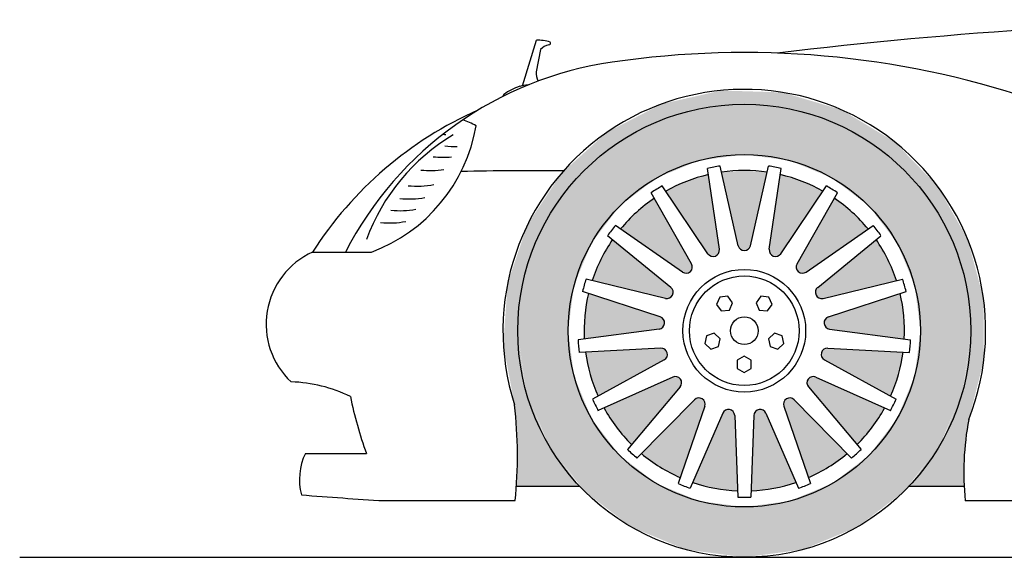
# Model space of a CAD drawing. Header units: millimetres. Extents: x 319.93 to 325.06, y 272.53 to 273.67.
# Tile 1 of 6: x 319.93 to 321.5, y 272.53 to 273.39. Entities that reach past the tile are written whole.
import ezdxf

# ---------------------------------------------------------------- set-up
doc = ezdxf.new("R2010")
doc.units = ezdxf.units.MM
doc.layers.add('HATCH', color=7, linetype='Continuous')

# ---------------------------------------------------------------- blocks, each defined once
blk = doc.blocks.new('*U38')
at = {"layer": 'HATCH', "linetype": 'Continuous'}
for points in [[(1.2449, 3.2097), (0.9717, 3.1738), (1.3317, 3.1738)], [(1.0585, 3.2097), (0.9717, 3.1738), (1.2449, 3.2097)], [(1.1517, 3.222), (1.0585, 3.2097), (1.2449, 3.2097)], [(0.9717, 3.1738), (0.8971, 3.1165), (1.1517, 3.142)], [(0.9717, 3.1738), (1.1517, 3.142), (1.3317, 3.1738)], [(1.3317, 3.1738), (1.1517, 3.142), (1.4063, 3.1165)], [(1.1517, 3.142), (0.8971, 3.1165), (1.0792, 3.1324)], [(1.0792, 3.1324), (0.8971, 3.1165), (1.0117, 3.1045)], [(1.1517, 3.142), (1.2242, 3.1324), (1.4063, 3.1165)], [(1.2242, 3.1324), (1.2917, 3.1045), (1.4063, 3.1165)], [(0.8971, 3.1165), (0.8399, 3.042), (1.0117, 3.1045)], [(1.4063, 3.1165), (1.2917, 3.1045), (1.4635, 3.042)], [(1.0117, 3.1045), (0.8399, 3.042), (0.9537, 3.06)], [(1.2917, 3.1045), (1.3497, 3.06), (1.4635, 3.042)], [(0.9537, 3.06), (0.8399, 3.042), (0.9092, 3.002)], [(1.3497, 3.06), (1.3942, 3.002), (1.4635, 3.042)], [(0.8399, 3.042), (0.804, 2.9552), (0.9092, 3.002)], [(1.4635, 3.042), (1.3942, 3.002), (1.4994, 2.9552)], [(0.9092, 3.002), (0.804, 2.9552), (0.8812, 2.9345)], [(1.3942, 3.002), (1.4222, 2.9345), (1.4994, 2.9552)], [(0.804, 2.9552), (0.7917, 2.862), (0.8812, 2.9345)], [(1.4994, 2.9552), (1.4222, 2.9345), (1.5117, 2.862)], [(0.8812, 2.9345), (0.7917, 2.862), (0.8717, 2.862)], [(1.4222, 2.9345), (1.4317, 2.862), (1.5117, 2.862)], [(0.7917, 2.862), (0.804, 2.7688), (0.8717, 2.862)], [(0.8717, 2.862), (0.804, 2.7688), (0.8812, 2.7895)], [(1.5117, 2.862), (1.4222, 2.7895), (1.4994, 2.7688)], [(1.4317, 2.862), (1.4222, 2.7895), (1.5117, 2.862)], [(0.8812, 2.7895), (0.804, 2.7688), (0.9092, 2.722)], [(1.4222, 2.7895), (1.3942, 2.722), (1.4994, 2.7688)], [(0.804, 2.7688), (0.8399, 2.682), (0.9092, 2.722)], [(1.4994, 2.7688), (1.3942, 2.722), (1.4635, 2.682)], [(0.9092, 2.722), (0.8399, 2.682), (0.9537, 2.664)], [(1.3942, 2.722), (1.3497, 2.664), (1.4635, 2.682)], [(0.8399, 2.682), (0.8971, 2.6074), (0.9537, 2.664)], [(1.4635, 2.682), (1.3497, 2.664), (1.4063, 2.6074)], [(0.9537, 2.664), (0.8971, 2.6074), (1.0117, 2.6195)], [(1.3497, 2.664), (1.2917, 2.6195), (1.4063, 2.6074)], [(1.0117, 2.6195), (0.8971, 2.6074), (1.0792, 2.5915)], [(1.2917, 2.6195), (1.2242, 2.5915), (1.4063, 2.6074)], [(0.8971, 2.6074), (0.9717, 2.5502), (1.0792, 2.5915)], [(1.4063, 2.6074), (1.2242, 2.5915), (1.3317, 2.5502)], [(1.0792, 2.5915), (0.9717, 2.5502), (1.1517, 2.582)], [(1.2242, 2.5915), (1.1517, 2.582), (1.3317, 2.5502)], [(1.1517, 2.582), (0.9717, 2.5502), (1.3317, 2.5502)], [(0.9717, 2.5502), (1.0585, 2.5143), (1.3317, 2.5502)], [(1.3317, 2.5502), (1.0585, 2.5143), (1.2449, 2.5143)], [(1.0585, 2.5143), (1.1517, 2.502), (1.2449, 2.5143)]]:
    blk.add_solid(points, dxfattribs=at)
blk = doc.blocks.new('*U35')
at = {"layer": 'HATCH', "color": 251, "linetype": 'Continuous'}
for points in [[(1.1151, 3.2438), (1.0199, 3.2222), (1.2128, 3.2407)], [(1.2128, 3.2407), (1.0199, 3.2222), (1.1517, 3.222)], [(1.2128, 3.2407), (1.1517, 3.222), (1.3064, 3.213)], [(1.0199, 3.2222), (0.9331, 3.1772), (1.0585, 3.2097)], [(1.0585, 3.2097), (0.9331, 3.1772), (0.9717, 3.1738)], [(1.0199, 3.2222), (1.0585, 3.2097), (1.1517, 3.222)], [(1.1517, 3.222), (1.2449, 3.2097), (1.3064, 3.213)], [(1.3064, 3.213), (1.2449, 3.2097), (1.3901, 3.1625)], [(1.2449, 3.2097), (1.3317, 3.1738), (1.3901, 3.1625)], [(0.9331, 3.1772), (0.8606, 3.1118), (0.9717, 3.1738)], [(0.9717, 3.1738), (0.8606, 3.1118), (0.8971, 3.1165)], [(1.3317, 3.1738), (1.4063, 3.1165), (1.3901, 3.1625)], [(1.3901, 3.1625), (1.4063, 3.1165), (1.4583, 3.0926)], [(0.8971, 3.1165), (0.8606, 3.1118), (0.8399, 3.042)], [(1.4063, 3.1165), (1.4635, 3.042), (1.4583, 3.0926)], [(0.8606, 3.1118), (0.8069, 3.0302), (0.8399, 3.042)], [(1.4583, 3.0926), (1.4635, 3.042), (1.5066, 3.0076)], [(0.8399, 3.042), (0.8069, 3.0302), (0.804, 2.9552)], [(1.4635, 3.042), (1.4994, 2.9552), (1.5066, 3.0076)], [(0.8069, 3.0302), (0.7756, 2.9377), (0.804, 2.9552)], [(1.5066, 3.0076), (1.4994, 2.9552), (1.5318, 2.9133)], [(0.804, 2.9552), (0.7756, 2.9377), (0.7917, 2.862)], [(1.4994, 2.9552), (1.5117, 2.862), (1.5318, 2.9133)], [(0.7756, 2.9377), (0.7687, 2.8402), (0.7917, 2.862)], [(1.5318, 2.9133), (1.5117, 2.862), (1.5325, 2.8156)], [(0.7917, 2.862), (0.7687, 2.8402), (0.8031, 2.7722)], [(1.5117, 2.862), (1.5003, 2.7722), (1.5325, 2.8156)], [(0.7687, 2.8402), (0.7866, 2.7442), (0.8031, 2.7722)], [(1.5325, 2.8156), (1.5003, 2.7722), (1.5084, 2.7209)], [(0.8031, 2.7722), (0.7866, 2.7442), (0.8365, 2.688)], [(1.5003, 2.7722), (1.4669, 2.688), (1.5084, 2.7209)], [(0.7866, 2.7442), (0.791, 2.6796), (0.8365, 2.688)], [(1.5084, 2.7209), (1.4669, 2.688), (1.5016, 2.6681)], [(0.791, 2.6796), (0.7895, 2.6149), (0.8899, 2.6149)], [(0.8365, 2.688), (0.791, 2.6796), (0.8899, 2.6149)], [(1.4669, 2.688), (1.4135, 2.6149), (1.5016, 2.6681)], [(1.5016, 2.6681), (1.4135, 2.6149), (1.501, 2.6149)]]:
    blk.add_solid(points, dxfattribs=at)
blk = doc.blocks.new('*U34')
at = {"layer": 'HATCH', "color": 251, "linetype": 'Continuous'}
for points in [[(1.1049, 2.6117), (1.1173, 2.7309), (1.0697, 2.621)], [(1.1411, 2.6076), (1.1238, 2.7366), (1.1049, 2.6117)], [(1.1173, 2.7309), (1.1049, 2.6117), (1.1238, 2.7366)], [(1.1238, 2.7366), (1.1411, 2.6076), (1.1324, 2.735)], [(1.1364, 2.7274), (1.1324, 2.735), (1.1411, 2.6076)]]:
    blk.add_solid(points, dxfattribs=at)
blk = doc.blocks.new('*U33')
at = {"layer": 'HATCH', "color": 251, "linetype": 'Continuous'}
for points in [[(1.0499, 2.6286), (1.0804, 2.7552), (1.0177, 2.6455)], [(1.0723, 2.7522), (1.0177, 2.6455), (1.0804, 2.7552)], [(1.0804, 2.7552), (1.0499, 2.6286), (1.0878, 2.7506)], [(1.0177, 2.6455), (1.0723, 2.7522), (0.9882, 2.6668)], [(1.0888, 2.742), (1.0878, 2.7506), (1.0499, 2.6286)]]:
    blk.add_solid(points, dxfattribs=at)
blk = doc.blocks.new('*U32')
at = {"layer": 'HATCH', "color": 251, "linetype": 'Continuous'}
for points in [[(0.9485, 2.7086), (1.038, 2.7883), (0.9287, 2.7391)], [(1.038, 2.7883), (0.9485, 2.7086), (1.0467, 2.7881)], [(0.9725, 2.6811), (1.0467, 2.7881), (0.9485, 2.7086)], [(1.0467, 2.7881), (0.9725, 2.6811), (1.0519, 2.7812)], [(1.0497, 2.7728), (1.0519, 2.7812), (0.9725, 2.6811)]]:
    blk.add_solid(points, dxfattribs=at)
blk = doc.blocks.new('*U31')
at = {"layer": 'HATCH', "color": 251, "linetype": 'Continuous'}
for points in [[(0.9068, 2.7923), (1.0191, 2.8344), (0.8994, 2.8279)], [(1.0191, 2.8344), (0.9068, 2.7923), (1.0271, 2.831)], [(0.9193, 2.7581), (1.0271, 2.831), (0.9068, 2.7923)], [(1.0271, 2.831), (0.9193, 2.7581), (1.0294, 2.8227)], [(1.0244, 2.8156), (1.0294, 2.8227), (0.9193, 2.7581)]]:
    blk.add_solid(points, dxfattribs=at)
blk = doc.blocks.new('*U30')
at = {"layer": 'HATCH', "color": 251, "linetype": 'Continuous'}
for points in [[(0.8982, 2.8855), (1.018, 2.8842), (0.9041, 2.9214)], [(0.8974, 2.8491), (1.0243, 2.8782), (0.8982, 2.8855)], [(1.018, 2.8842), (0.8982, 2.8855), (1.0243, 2.8782)], [(1.0243, 2.8782), (0.8974, 2.8491), (1.0235, 2.8695)], [(1.0162, 2.8647), (1.0235, 2.8695), (0.8974, 2.8491)]]:
    blk.add_solid(points, dxfattribs=at)
blk = doc.blocks.new('*U29')
at = {"layer": 'HATCH', "color": 251, "linetype": 'Continuous'}
for points in [[(0.9238, 2.9755), (1.0351, 2.9309), (0.9423, 3.0068)], [(0.9099, 2.9418), (1.0387, 2.9231), (0.9238, 2.9755)], [(1.0351, 2.9309), (0.9238, 2.9755), (1.0387, 2.9231)], [(1.0264, 2.9135), (1.0349, 2.9153), (0.9099, 2.9418)], [(1.0387, 2.9231), (0.9099, 2.9418), (1.0349, 2.9153)]]:
    blk.add_solid(points, dxfattribs=at)
blk = doc.blocks.new('*U28')
at = {"layer": 'HATCH', "color": 251, "linetype": 'Continuous'}
for points in [[(0.9802, 3.0501), (1.0679, 2.9684), (1.0088, 3.0727)], [(0.9551, 3.0238), (1.0684, 2.9598), (0.9802, 3.0501)], [(1.0679, 2.9684), (0.9802, 3.0501), (1.0684, 2.9598)], [(1.0534, 2.9553), (1.062, 2.9539), (0.9551, 3.0238)], [(1.0684, 2.9598), (0.9551, 3.0238), (1.062, 2.9539)]]:
    blk.add_solid(points, dxfattribs=at)
blk = doc.blocks.new('*U27')
at = {"layer": 'HATCH', "color": 251, "linetype": 'Continuous'}
for points in [[(1.0268, 3.0839), (1.1094, 2.9832), (1.0597, 3.0994)], [(1.0597, 3.0994), (1.112, 2.9915), (1.0945, 3.1101)], [(1.112, 2.9915), (1.0597, 3.0994), (1.1094, 2.9832)], [(1.0938, 2.9845), (1.1013, 2.9801), (1.0268, 3.0839)], [(1.1094, 2.9832), (1.0268, 3.0839), (1.1013, 2.9801)]]:
    blk.add_solid(points, dxfattribs=at)
blk = doc.blocks.new('*U26')
at = {"layer": 'HATCH', "color": 251, "linetype": 'Continuous'}
for points in [[(1.1154, 3.114), (1.156, 2.9903), (1.1517, 3.1166)], [(1.1614, 2.9971), (1.1517, 3.1166), (1.156, 2.9903)], [(1.1517, 3.1166), (1.1614, 2.9971), (1.188, 3.114)], [(1.1419, 2.9971), (1.1474, 2.9903), (1.1154, 3.114)], [(1.156, 2.9903), (1.1154, 3.114), (1.1474, 2.9903)]]:
    blk.add_solid(points, dxfattribs=at)
blk = doc.blocks.new('*U25')
at = {"layer": 'HATCH', "color": 251, "linetype": 'Continuous'}
for points in [[(1.1914, 2.9915), (1.194, 2.9832), (1.2089, 3.1101)], [(1.2021, 2.9801), (1.2089, 3.1101), (1.194, 2.9832)], [(1.2089, 3.1101), (1.2021, 2.9801), (1.2437, 3.0994)], [(1.2096, 2.9845), (1.2437, 3.0994), (1.2021, 2.9801)], [(1.2437, 3.0994), (1.2096, 2.9845), (1.2766, 3.0839)]]:
    blk.add_solid(points, dxfattribs=at)
blk = doc.blocks.new('*U24')
at = {"layer": 'HATCH', "color": 251, "linetype": 'Continuous'}
for points in [[(1.2355, 2.9684), (1.2349, 2.9598), (1.2946, 3.0727)], [(1.2414, 2.9539), (1.2946, 3.0727), (1.2349, 2.9598)], [(1.2946, 3.0727), (1.2414, 2.9539), (1.3232, 3.0501)], [(1.2499, 2.9553), (1.3232, 3.0501), (1.2414, 2.9539)], [(1.3232, 3.0501), (1.2499, 2.9553), (1.3483, 3.0238)]]:
    blk.add_solid(points, dxfattribs=at)
blk = doc.blocks.new('*U23')
at = {"layer": 'HATCH', "color": 251, "linetype": 'Continuous'}
for points in [[(1.2683, 2.9309), (1.2646, 2.9231), (1.3611, 3.0068)], [(1.2685, 2.9153), (1.3611, 3.0068), (1.2646, 2.9231)], [(1.3611, 3.0068), (1.2685, 2.9153), (1.3796, 2.9755)], [(1.277, 2.9135), (1.3796, 2.9755), (1.2685, 2.9153)], [(1.3796, 2.9755), (1.277, 2.9135), (1.3935, 2.9418)]]:
    blk.add_solid(points, dxfattribs=at)
blk = doc.blocks.new('*U22')
at = {"layer": 'HATCH', "color": 251, "linetype": 'Continuous'}
for points in [[(1.2853, 2.8842), (1.2791, 2.8782), (1.3993, 2.9214)], [(1.2799, 2.8695), (1.3993, 2.9214), (1.2791, 2.8782)], [(1.3993, 2.9214), (1.2799, 2.8695), (1.4052, 2.8855)], [(1.2871, 2.8647), (1.4052, 2.8855), (1.2799, 2.8695)], [(1.4052, 2.8855), (1.2871, 2.8647), (1.406, 2.8491)]]:
    blk.add_solid(points, dxfattribs=at)
blk = doc.blocks.new('*U21')
at = {"layer": 'HATCH', "color": 251, "linetype": 'Continuous'}
for points in [[(1.2843, 2.8344), (1.2763, 2.831), (1.404, 2.8279)], [(1.2739, 2.8227), (1.404, 2.8279), (1.2763, 2.831)], [(1.404, 2.8279), (1.2739, 2.8227), (1.3966, 2.7923)], [(1.279, 2.8156), (1.3966, 2.7923), (1.2739, 2.8227)], [(1.3966, 2.7923), (1.279, 2.8156), (1.3841, 2.7581)]]:
    blk.add_solid(points, dxfattribs=at)
blk = doc.blocks.new('*U20')
at = {"layer": 'HATCH', "color": 251, "linetype": 'Continuous'}
for points in [[(1.2515, 2.7812), (1.3747, 2.7391), (1.2567, 2.7881)], [(1.2654, 2.7883), (1.2567, 2.7881), (1.3747, 2.7391)], [(1.3747, 2.7391), (1.2515, 2.7812), (1.3549, 2.7086)], [(1.2537, 2.7728), (1.3549, 2.7086), (1.2515, 2.7812)], [(1.3549, 2.7086), (1.2537, 2.7728), (1.3309, 2.6811)]]:
    blk.add_solid(points, dxfattribs=at)
blk = doc.blocks.new('*U19')
at = {"layer": 'HATCH', "color": 251, "linetype": 'Continuous'}
for points in [[(1.2156, 2.7506), (1.3152, 2.6668), (1.2229, 2.7552)], [(1.2311, 2.7522), (1.2229, 2.7552), (1.3152, 2.6668)], [(1.2145, 2.742), (1.2857, 2.6455), (1.2156, 2.7506)], [(1.2857, 2.6455), (1.2145, 2.742), (1.2535, 2.6286)], [(1.3152, 2.6668), (1.2156, 2.7506), (1.2857, 2.6455)]]:
    blk.add_solid(points, dxfattribs=at)
blk = doc.blocks.new('*U18')
at = {"layer": 'HATCH', "color": 251, "linetype": 'Continuous'}
for points in [[(1.1985, 2.6117), (1.1669, 2.7274), (1.1623, 2.6076)], [(1.1669, 2.7274), (1.1985, 2.6117), (1.171, 2.735)], [(1.171, 2.735), (1.2337, 2.621), (1.1795, 2.7366)], [(1.2337, 2.621), (1.171, 2.735), (1.1985, 2.6117)], [(1.1861, 2.7309), (1.1795, 2.7366), (1.2337, 2.621)]]:
    blk.add_solid(points, dxfattribs=at)

msp = doc.modelspace()

# ---------------------------------------------------------------- linework, layer by layer
for p, q in [((320.7327, 273.2814), (320.755, 273.354)), ((320.7617, 273.339), (320.7548, 273.3037)), ((321.0458, 273.0217), (321.0269, 273.1502)), ((321.0757, 273.0273), (321.047, 273.1539)), ((321.0953, 273.0273), (321.124, 273.1539)), ((321.1252, 273.0217), (321.1441, 273.1502)), ((321.0017, 272.9986), (320.9376, 273.1116)), ((321.0276, 273.0146), (320.955, 273.1223)), ((321.1434, 273.0146), (321.216, 273.1223)), ((321.1693, 272.9986), (321.2334, 273.1116)), ((320.9873, 272.9855), (320.8807, 273.0597)), ((321.1837, 272.9855), (321.2903, 273.0597)), ((320.9689, 272.9611), (320.8683, 273.0433)), ((321.2021, 272.9611), (321.3027, 273.0433)), ((320.3993, 273.0173), (320.4927, 273.0173)), ((320.9602, 272.9437), (320.834, 272.9744)), ((321.2108, 272.9437), (321.337, 272.9744)), ((320.9518, 272.9143), (320.8284, 272.9547)), ((321.2192, 272.9143), (321.3426, 272.9547)), ((320.95, 272.8949), (320.8213, 272.8779)), ((321.221, 272.8949), (321.3497, 272.8779)), ((320.9529, 272.8646), (320.8232, 272.8576)), ((321.2181, 272.8646), (321.3478, 272.8576)), ((320.9582, 272.8458), (320.8443, 272.7835)), ((321.2128, 272.8458), (321.3267, 272.7835)), ((320.9718, 272.8185), (320.8534, 272.7652)), ((321.1992, 272.8185), (321.3176, 272.7652)), ((320.9835, 272.8029), (320.8998, 272.7037)), ((321.1875, 272.8029), (321.2712, 272.7037)), ((321.0061, 272.7824), (320.9149, 272.6899)), ((321.1649, 272.7824), (321.2561, 272.6899)), ((321.0227, 272.7721), (320.9805, 272.6493)), ((321.1483, 272.7721), (321.1905, 272.6493)), ((321.0511, 272.7611), (320.9995, 272.6419)), ((321.0703, 272.7575), (321.0753, 272.6278)), ((321.1007, 272.7575), (321.0957, 272.6278)), ((321.1199, 272.7611), (321.1715, 272.6419)), ((320.3879, 272.6973), (320.4848, 272.6973)), ((320.7233, 272.645), (320.8237, 272.645)), ((321.3473, 272.645), (321.4348, 272.645)), ((320.5128, 272.6222), (320.7214, 272.6222)), ((321.4365, 272.6222), (323.4512, 272.6222)), ((319.9338, 272.5322), (325.0587, 272.5322))]:
    msp.add_line(p, q)
for points in [[(321.0466, 272.9457), (321.0414, 272.934), (321.0489, 272.9236), (321.0617, 272.9249), (321.0669, 272.9367), (321.0594, 272.9471)], [(321.1244, 272.9457), (321.1116, 272.9471), (321.1041, 272.9367), (321.1093, 272.9249), (321.1221, 272.9236), (321.1296, 272.934)], [(321.0225, 272.8717), (321.0321, 272.8631), (321.0443, 272.8671), (321.047, 272.8796), (321.0374, 272.8882), (321.0252, 272.8843)], [(321.1485, 272.8717), (321.1458, 272.8843), (321.1336, 272.8882), (321.124, 272.8796), (321.1267, 272.8671), (321.1389, 272.8631)], [(321.0855, 272.826), (321.0966, 272.8324), (321.0966, 272.8452), (321.0855, 272.8516), (321.0744, 272.8452), (321.0744, 272.8324)]]:
    msp.add_lwpolyline(points, close=True)
for radius in [0.36, 0.28, 0.022]:
    msp.add_circle((321.0855, 272.8922), radius)
at = {"color": 251}
for radius in [0.0975, 0.0871]:
    msp.add_circle((321.0855, 272.8922), radius, dxfattribs=at)
for centre, radius, start, end in [((322.0223, 266.0103), 7.3763, 90.25908, 96.88677), ((320.7559, 273.2785), 0.0755, 73.9039, 90.7055), ((320.7803, 273.3228), 0.0246, 103.1157, 138.9534), ((320.775, 273.3493), 0.00254, 262.49, 42.1884), ((321.0855, 271.8884), 1.4459, 71.5856, 98.3607), ((320.9561, 272.7567), 0.568, 98.1829, 152.6936), ((320.7841, 273.3022), 0.0293, 176.9198, 206.5797), ((320.7598, 273.1297), 0.1541, 96.6999, 101.7019), ((320.716, 273.2586), 0.0156, 143.8809, 157.8733), ((321.0855, 272.8922), 0.3836, 338.4239, 197.8845), ((320.7543, 273.1989), 0.0857, 107.4866, 126.4451), ((320.9063, 272.6923), 0.6022, 113.9283, 147.3353), ((320.5965, 273.107), 0.1274, 60.5221, 70.8958), ((320.4023, 273.2617), 0.2606, 290.3082, 350.3357), ((320.7423, 268.2983), 4.8482, 89.3423, 91.264), ((321.0855, 272.8922), 0.2546, 102.9773, 119.3756), ((321.0855, 272.8922), 0.2646, 98.3735, 102.803), ((321.0855, 272.8922), 0.2546, 81.8009, 98.1991), ((321.0855, 272.8922), 0.2646, 77.197, 81.6265), ((321.0855, 272.8922), 0.2546, 60.6244, 77.0227), ((321.0855, 272.8922), 0.2646, 119.55, 123.9794), ((321.0855, 272.8922), 0.2646, 56.0206, 60.45), ((321.0855, 272.8922), 0.2546, 124.1538, 140.5521), ((321.0855, 272.8922), 0.2546, 39.4479, 55.8462), ((321.0855, 272.8922), 0.2646, 140.7264, 145.1559), ((321.0855, 272.8922), 0.2646, 34.8441, 39.2736), ((321.0855, 272.8922), 0.2546, 145.3303, 161.7286), ((321.0855, 272.8922), 0.2546, 18.2714, 34.6697), ((320.4514, 272.9026), 0.1259, 114.4333, 226.812), ((321.0359, 273.0202), 0.01, 213.9797, 8.3732), ((321.0855, 273.0295), 0.01, 192.8032, 347.1968), ((321.1351, 273.0202), 0.01, 171.6268, 326.0203), ((320.993, 272.9937), 0.01, 235.1562, 29.5497), ((321.178, 272.9937), 0.01, 150.4503, 304.8438), ((321.0855, 272.8922), 0.2646, 161.9029, 166.3324), ((321.0855, 272.8922), 0.2646, 13.6676, 18.0971), ((320.9625, 272.9534), 0.01, 256.3326, 50.7262), ((321.2084, 272.9534), 0.01, 129.2738, 283.6674), ((321.0855, 272.8922), 0.2546, 166.5067, 182.905), ((321.0855, 272.8922), 0.2546, 357.095, 13.4933), ((320.9487, 272.9048), 0.01, 277.5091, 71.9026), ((321.2223, 272.9048), 0.01, 108.0974, 262.4909), ((321.0855, 272.8922), 0.2646, 183.0794, 187.5089), ((321.0855, 272.8922), 0.2646, 352.4911, 356.9206), ((320.9534, 272.8546), 0.01, 298.6856, 93.0791), ((321.2176, 272.8546), 0.01, 86.9209, 241.3144), ((321.0855, 272.8922), 0.2546, 187.6832, 204.0815), ((321.0855, 272.8922), 0.2546, 335.9185, 352.3168), ((320.9759, 272.8094), 0.01, 319.8621, 114.2556), ((321.1951, 272.8094), 0.01, 65.7444, 220.1379), ((320.3603, 272.5893), 0.2216, 63.4457, 88.7154), ((321.1201, 272.9255), 0.675, 191.7957, 199.7551), ((321.0855, 272.8922), 0.2646, 204.2558, 208.6853), ((321.0132, 272.7754), 0.01, 341.0385, 135.4321), ((321.1578, 272.7754), 0.01, 44.5679, 198.9615), ((321.0855, 272.8922), 0.2646, 331.3147, 335.7442), ((319.9976, 272.6935), 0.7273, 354.3718, 6.384), ((321.0855, 272.8922), 0.2546, 208.8597, 225.258), ((321.0603, 272.7572), 0.01, 2.215, 156.6085), ((321.1107, 272.7572), 0.01, 23.3915, 177.785), ((321.0855, 272.8922), 0.2546, 314.742, 331.1403), ((321.8876, 272.6667), 0.4533, 169.2749, 185.6428), ((321.0855, 272.8922), 0.2646, 225.4323, 229.8618), ((321.0855, 272.8922), 0.2646, 310.1382, 314.5677), ((320.4735, 272.656), 0.0951, 154.2115, 195.0035), ((321.0855, 272.8922), 0.2546, 230.0362, 246.4344), ((321.0855, 272.8922), 0.2546, 293.5656, 309.9638), ((321.0855, 272.8922), 0.2646, 246.6088, 251.0383), ((321.0855, 272.8922), 0.2546, 251.2126, 267.6109), ((321.0855, 272.8922), 0.2546, 272.3891, 288.7874), ((321.0855, 272.8922), 0.2646, 288.9617, 293.3912), ((320.9057, 279.1769), 6.5665, 265.42238, 266.56897), ((321.0855, 272.8922), 0.2646, 267.7853, 272.2147)]:
    msp.add_arc(centre, radius, start, end)
at = {"color": 252}
for centre, radius, start, end in [((320.79, 272.925), 0.325, 120.9599, 159.8167), ((320.6245, 273.3241), 0.1391, 263.8172, 271.925), ((320.6059, 273.307), 0.1391, 263.8172, 275.8433), ((320.5864, 273.2859), 0.1391, 263.8172, 278.9373), ((320.5661, 273.261), 0.1391, 263.8172, 280.821), ((320.5529, 273.2408), 0.1391, 263.8172, 280.273), ((320.5389, 273.2221), 0.1391, 263.8172, 280.1384), ((320.5225, 273.2027), 0.1391, 263.8172, 280.3027)]:
    msp.add_arc(centre, radius, start, end, dxfattribs=at)
msp.add_open_spline([(320.6067, 273.2046), (320.6082, 273.2044), (320.6096, 273.2042), (320.611, 273.2039)], degree=3, dxfattribs=at)

# ---------------------------------------------------------------- block references
at = {"layer": 'HATCH', "color": 251, "linetype": 'Continuous'}
for name in ['*U35', '*U27', '*U26', '*U25', '*U28', '*U24', '*U29', '*U23', '*U30', '*U22', '*U31', '*U21', '*U32', '*U20', '*U33', '*U19', '*U34', '*U18']:
    msp.add_blockref(name, (319.9338, 270.0302), dxfattribs=at)
at = {"layer": 'HATCH', "linetype": 'Continuous'}
msp.add_blockref('*U38', (319.9338, 270.0302), dxfattribs=at)

doc.saveas('drawing.dxf')
